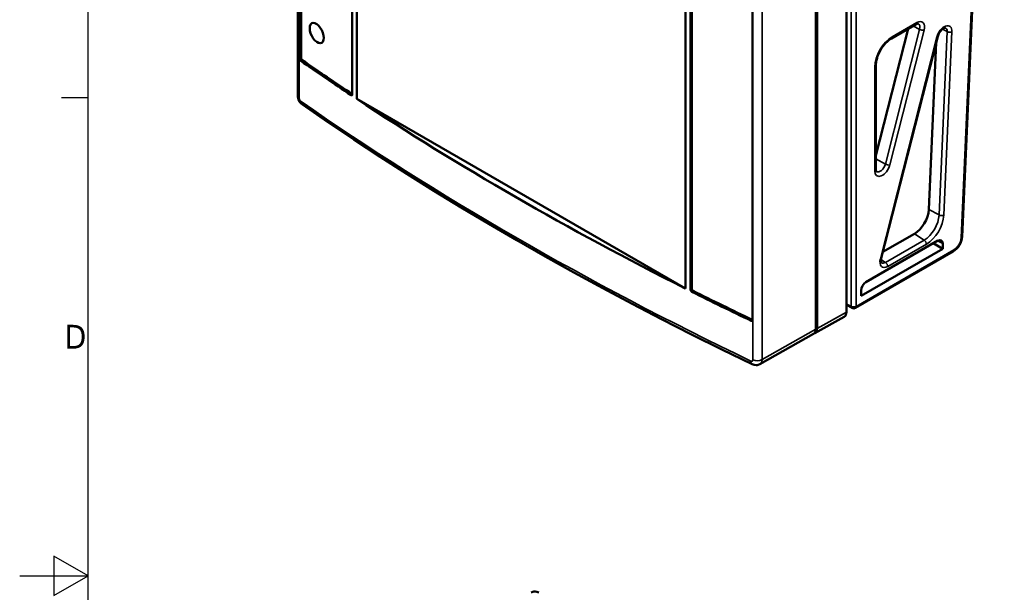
# Model space of a CAD drawing. Header units: millimetres. Extents: x 0 to 594, y 0 to 420.
# Tile 6 of 17: x 0 to 144, y 208 to 291. Entities that reach past the tile are written whole.
import ezdxf

# ---------------------------------------------------------------- set-up
doc = ezdxf.new("R2010")
doc.units = ezdxf.units.MM
doc.layers.get('0').update_dxf_attribs({"lineweight": 25})
for name, color, linetype, lineweight in [('Geometria schizzo (ISO)', 7, 'Continuous', 25), ('Simbolo (ISO)', 7, 'Continuous', 25), ('Visibile (ISO)', 7, 'Continuous', 50), ('Visibile sottile (ISO)', 7, 'Continuous', 35)]:
    doc.layers.add(name, color=color, linetype=linetype, lineweight=lineweight)
doc.styles.add('DEFAULT-ISO', font='TAHOMA.TTF')

# ---------------------------------------------------------------- blocks, each defined once
blk = doc.blocks.new('Bordi Default Border')
at = {"layer": 'Geometria schizzo (ISO)'}
blk.add_line((10, 280), (6.1, 280), dxfattribs=at)
at = {"layer": 'Geometria schizzo (ISO)', "flags": 128}
for points in [[(10, 10), (10, 410), (584, 410), (584, 10), (10, 10)], [(0, 210), (10, 210), (5, 212.89), (5, 207.11), (10, 210)]]:
    blk.add_lwpolyline(points, dxfattribs=at)
at = {"layer": 'Simbolo (ISO)', "insert": (6.57, 243.25), "char_height": 3.5, "attachment_point": 7, "style": 'DEFAULT-ISO'}
blk.add_mtext('D', dxfattribs=at)

msp = doc.modelspace()

# ---------------------------------------------------------------- linework, layer by layer
at = {"layer": 'Visibile (ISO)'}
for p, q in [((40.68, 280.32), (40.68, 356.17)), ((40.98, 285.71), (40.98, 349.96)), ((41.19, 285.83), (41.19, 350.02)), ((48.66, 344.73), (48.66, 280.47)), ((49.32, 279.83), (49.32, 344.5)), ((49.32, 344.5), (49.32, 279.83)), ((120.98, 324.55), (120.98, 248.62)), ((116.49, 321.96), (116.49, 246.11)), ((116.7, 322.08), (116.7, 246.23)), ((97.41, 316.74), (97.41, 252.07)), ((97.41, 252.07), (97.41, 316.74)), ((98.16, 251.9), (98.16, 316.15)), ((98.37, 316.25), (98.37, 252.02)), ((107.22, 311.72), (107.22, 247.46)), ((139.49, 295.38), (137.91, 259.65)), ((125.28, 271.53), (130, 290.08)), ((131.19, 290.76), (127.58, 288.68)), ((134.34, 288.97), (126.08, 256.49)), ((133.04, 263.62), (134.12, 288.09)), ((125.28, 284.7), (125.28, 269.5)), ((97.41, 252.07), (49.32, 279.83)), ((126.32, 257.42), (130.92, 260.07)), ((134.36, 259.07), (123.84, 253)), ((135.07, 257.87), (133.68, 258.68)), ((135.07, 257.87), (135.07, 258.66)), ((136.61, 257.49), (122.29, 249.22)), ((123.13, 250.98), (135.07, 257.87)), ((123.13, 250.98), (123.13, 251.77)), ((120.98, 249.67), (121.8, 249.22)), ((116.38, 245.54), (120.66, 247.93)), ((116.17, 245.42), (108.33, 241.01))]:
    msp.add_line(p, q, dxfattribs=at)
at = {"layer": 'Visibile (ISO)', "flags": 128}
for points in [[(43.47, 290.77), (43.2, 290.91), (42.95, 290.95), (42.74, 290.89), (42.58, 290.74), (42.47, 290.49), (42.44, 290.18), (42.47, 289.82), (42.58, 289.42), (42.74, 289.04), (42.95, 288.69), (43.2, 288.39), (43.47, 288.16), (43.73, 288.02), (43.99, 287.98), (44.2, 288.04), (44.36, 288.2), (44.47, 288.45), (44.5, 288.76), (44.47, 289.12), (44.36, 289.51), (44.2, 289.89), (43.99, 290.24), (43.73, 290.55), (43.47, 290.77)], [(131.19, 290.76), (131.32, 290.83), (131.41, 290.85), (131.47, 290.85), (131.49, 290.84)], [(134.34, 288.97), (134.39, 289.11), (134.44, 289.26), (134.51, 289.4), (134.59, 289.55), (134.68, 289.68), (134.78, 289.81), (134.88, 289.92), (134.98, 290.02), (135.09, 290.1), (135.18, 290.16), (135.27, 290.21), (135.35, 290.24), (135.41, 290.25), (135.45, 290.25), (135.48, 290.24)], [(125.28, 284.7), (125.29, 284.95), (125.33, 285.22), (125.38, 285.51), (125.46, 285.8), (125.55, 286.09), (125.67, 286.38), (125.81, 286.68), (125.96, 286.96), (126.13, 287.24), (126.32, 287.5), (126.52, 287.75), (126.72, 287.98), (126.93, 288.19), (127.15, 288.38), (127.37, 288.55), (127.58, 288.68)], [(40.98, 285.71), (40.98, 285.69), (40.98, 285.68), (40.98, 285.67), (40.98, 285.65), (40.99, 285.64), (40.99, 285.62), (40.99, 285.6), (41, 285.59), (41, 285.57), (41.01, 285.56), (41.02, 285.54), (41.02, 285.53), (41.03, 285.52), (41.04, 285.5), (41.05, 285.49), (41.06, 285.47), (41.07, 285.46), (41.08, 285.45), (41.09, 285.44), (41.1, 285.43), (41.11, 285.42), (41.12, 285.41), (41.13, 285.4), (41.14, 285.39)], [(41.19, 285.83), (41.19, 285.82), (41.19, 285.8), (41.19, 285.79), (41.2, 285.77), (41.2, 285.76), (41.2, 285.74), (41.21, 285.73), (41.21, 285.71), (41.22, 285.7), (41.22, 285.68), (41.23, 285.67), (41.24, 285.65), (41.24, 285.64), (41.25, 285.62), (41.26, 285.61), (41.27, 285.6), (41.28, 285.58), (41.29, 285.57), (41.3, 285.56), (41.31, 285.55), (41.32, 285.54), (41.33, 285.53), (41.34, 285.52), (41.35, 285.51)], [(41.37, 278.99), (41.22, 279.11), (41.09, 279.25), (40.97, 279.41), (40.87, 279.58), (40.79, 279.76), (40.73, 279.94), (40.69, 280.13), (40.68, 280.32)], [(48.5, 280.38), (48.51, 280.37), (48.52, 280.37), (48.53, 280.36), (48.54, 280.36), (48.55, 280.36), (48.56, 280.35), (48.57, 280.35), (48.58, 280.35), (48.59, 280.35), (48.6, 280.36), (48.61, 280.36), (48.62, 280.36), (48.62, 280.37), (48.63, 280.37), (48.64, 280.38), (48.64, 280.39), (48.65, 280.4), (48.65, 280.4), (48.65, 280.41), (48.66, 280.43), (48.66, 280.44), (48.66, 280.45), (48.66, 280.46), (48.66, 280.47)], [(107.2, 240.99), (102.73, 243.15), (98.31, 245.35), (93.94, 247.57), (89.61, 249.83), (85.32, 252.11), (81.08, 254.42), (76.89, 256.76), (72.74, 259.12), (68.65, 261.52), (64.6, 263.94), (60.6, 266.38), (56.66, 268.85), (52.76, 271.35), (48.91, 273.87), (45.11, 276.42), (41.37, 278.99)], [(125.36, 269.2), (125.35, 269.21), (125.32, 269.26), (125.3, 269.36), (125.28, 269.5)], [(137.91, 259.65), (137.87, 259.33), (137.79, 259.02), (137.67, 258.71), (137.51, 258.41), (137.32, 258.14), (137.11, 257.88), (136.87, 257.67), (136.61, 257.49)], [(126.11, 255.85), (126.09, 255.88), (126.07, 255.92), (126.05, 255.99), (126.04, 256.09), (126.04, 256.2), (126.05, 256.34), (126.08, 256.49)], [(98.16, 251.9), (98.16, 251.88), (98.16, 251.87), (98.16, 251.86), (98.17, 251.84), (98.17, 251.83), (98.18, 251.81), (98.18, 251.8), (98.19, 251.78), (98.19, 251.77), (98.2, 251.75), (98.21, 251.74), (98.22, 251.72), (98.23, 251.71), (98.23, 251.7), (98.24, 251.69), (98.26, 251.67), (98.27, 251.66), (98.28, 251.65), (98.29, 251.64), (98.3, 251.63), (98.31, 251.62), (98.33, 251.61), (98.34, 251.6), (98.35, 251.6)], [(98.37, 252.02), (98.37, 252.01), (98.38, 251.99), (98.38, 251.98), (98.38, 251.96), (98.38, 251.95), (98.39, 251.93), (98.39, 251.92), (98.4, 251.9), (98.41, 251.89), (98.41, 251.88), (98.42, 251.86), (98.43, 251.85), (98.44, 251.83), (98.45, 251.82), (98.46, 251.81), (98.47, 251.8), (98.48, 251.78), (98.49, 251.77), (98.5, 251.76), (98.51, 251.75), (98.53, 251.74), (98.54, 251.73), (98.55, 251.73), (98.56, 251.72)], [(107.03, 247.35), (107.04, 247.34), (107.05, 247.34), (107.07, 247.33), (107.08, 247.33), (107.09, 247.33), (107.1, 247.33), (107.12, 247.33), (107.13, 247.33), (107.14, 247.33), (107.15, 247.33), (107.16, 247.34), (107.17, 247.34), (107.18, 247.35), (107.18, 247.35), (107.19, 247.36), (107.2, 247.37), (107.2, 247.38), (107.21, 247.39), (107.21, 247.4), (107.22, 247.41), (107.22, 247.42), (107.22, 247.43), (107.22, 247.45), (107.22, 247.46)], [(116.49, 246.11), (116.49, 246.07), (116.49, 246.03), (116.48, 245.99), (116.48, 245.96), (116.48, 245.92), (116.47, 245.88), (116.46, 245.85), (116.45, 245.81), (116.44, 245.78), (116.43, 245.75), (116.42, 245.72), (116.41, 245.69), (116.39, 245.66), (116.38, 245.63), (116.36, 245.6), (116.35, 245.58), (116.33, 245.56), (116.31, 245.53), (116.29, 245.51), (116.27, 245.49), (116.25, 245.47), (116.22, 245.45), (116.2, 245.44), (116.17, 245.42)], [(108.33, 241), (108.06, 240.89), (107.91, 240.86), (107.76, 240.85), (107.47, 240.89), (107.2, 240.99)], [(108.33, 241.01), (108.33, 241.01), (108.33, 241.01), (108.33, 241.01), (108.33, 241.01), (108.33, 241.01), (108.33, 241.01), (108.33, 241.01), (108.33, 241.01), (108.33, 241.01), (108.33, 241.01), (108.33, 241.01), (108.32, 241.01), (108.32, 241.01), (108.32, 241.01), (108.32, 241.01), (108.32, 241.01), (108.32, 241.01), (108.32, 241.01), (108.32, 241.01), (108.32, 241.01), (108.32, 241.01), (108.32, 241.01), (108.32, 241.01), (108.32, 241.01)], [(74.85, 207.56), (75.11, 207.67), (75.26, 207.7), (75.41, 207.71), (75.7, 207.67), (75.98, 207.57)]]:
    msp.add_lwpolyline(points, dxfattribs=at)
at = {"layer": 'Visibile (ISO)'}
msp.add_arc((122.04, 249.65), 0.5, 240.866, 300, dxfattribs=at)
for centre, major_axis, ratio, start_param, end_param in [((426.1, 469.6), (-500, 0), 0.57735, 0.692075, 0.71484), ((426.1, 469.6), (-499.7, 0), 0.57735, 0.692019, 0.71465), ((41.68, 280.32), (-1, 0), 0.57735, 0, 0.000323), ((426.1, 469.6), (-500, 0), 0.57735, 0.717346, 0.853451), ((41.94, 279.81), (-0.571, -0.821), 0.629053, 6.283158, 6.283182), ((130.92, 262.52), (-1.5, -2.6), 0.57735, 0.785398, 2.303835), ((134.36, 258.25), (0.501, 0.867), 0.576647, 5.498396, 7.067974), ((123.84, 252.18), (-0.5, -0.866), 0.578054, 3.9276, 5.497178), ((426.1, 469.6), (-500, 0), 0.57735, 0.855957, 0.878721), ((426.1, 469.6), (499.7, 0), 0.57735, 3.997592, 4.020319), ((119.92, 249.23), (0.75, -1.3), 0.577306, 6.274459, 7.068545), ((115.64, 246.85), (0.75, -1.3), 0.577306, 6.140223, 7.068545), ((107.63, 241.89), (-0.432, -0.902), 0.520634, 0.000038, 0.000053)]:
    msp.add_ellipse(centre, major_axis=major_axis, ratio=ratio, start_param=start_param, end_param=end_param, dxfattribs=at)
at = {"layer": 'Visibile sottile (ISO)'}
for p, q in [((40.91, 355.81), (40.91, 279.96)), ((121.69, 249.45), (121.69, 326.17)), ((122.4, 326.17), (122.4, 249.45)), ((107.3, 241.63), (107.3, 317.47)), ((108.64, 317.51), (108.64, 241.66)), ((139.34, 295.2), (137.76, 259.47)), ((131.7, 290.01), (126.68, 270.28)), ((127.35, 270.15), (132.37, 289.87)), ((131.29, 290.99), (127.69, 288.91)), ((130.76, 290.52), (131.7, 290.01)), ((135.73, 289.68), (134.54, 262.83)), ((135.02, 290.05), (135.73, 289.68)), ((135.23, 262.82), (136.42, 289.67)), ((134.21, 288.89), (125.95, 256.41)), ((41.19, 285.83), (40.98, 285.71)), ((41.14, 285.39), (41.35, 285.51)), ((125.14, 284.5), (125.14, 269.3)), ((48.66, 280.47), (48.5, 280.38)), ((125.28, 271.03), (126.68, 270.28)), ((133.04, 263.62), (134.54, 262.83)), ((130.92, 260.07), (132.35, 259.16)), ((132.35, 259.16), (126.69, 255.89)), ((127.02, 255.29), (132.69, 258.56)), ((134.31, 259.04), (135.07, 258.66)), ((136.71, 257.72), (122.4, 249.45)), ((126.04, 256.3), (126.69, 255.89)), ((98.37, 252.02), (98.16, 251.9)), ((98.35, 251.6), (98.56, 251.72)), ((121.69, 249.45), (120.98, 249.84)), ((120.98, 248.62), (116.7, 246.23)), ((107.22, 247.46), (107.03, 247.35)), ((108.64, 241.66), (116.49, 246.11)), ((108.32, 241.01), (108.32, 241.01))]:
    msp.add_line(p, q, dxfattribs=at)
at = {"layer": 'Visibile sottile (ISO)', "flags": 128}
for points in [[(40.91, 279.96), (40.91, 279.93), (40.91, 279.91), (40.92, 279.89), (40.92, 279.86), (40.93, 279.84), (40.93, 279.82), (40.94, 279.79), (40.95, 279.77), (40.96, 279.74), (40.97, 279.72), (40.98, 279.69), (40.99, 279.67), (41, 279.65), (41.01, 279.62), (41.03, 279.6), (41.04, 279.58), (41.06, 279.56), (41.07, 279.54), (41.09, 279.52), (41.1, 279.5), (41.12, 279.49), (41.14, 279.47), (41.15, 279.46), (41.17, 279.45)], [(106.99, 241.45), (107.01, 241.44), (107.03, 241.43), (107.05, 241.42), (107.07, 241.42), (107.09, 241.42), (107.11, 241.41), (107.13, 241.41), (107.15, 241.42), (107.16, 241.42), (107.18, 241.42), (107.2, 241.43), (107.21, 241.44), (107.22, 241.45), (107.24, 241.46), (107.25, 241.47), (107.26, 241.48), (107.27, 241.5), (107.28, 241.51), (107.28, 241.53), (107.29, 241.55), (107.3, 241.56), (107.3, 241.58), (107.3, 241.6), (107.3, 241.63)], [(108.64, 241.66), (108.64, 241.62), (108.64, 241.58), (108.63, 241.55), (108.63, 241.51), (108.62, 241.48), (108.62, 241.44), (108.61, 241.41), (108.6, 241.38), (108.59, 241.35), (108.58, 241.32), (108.57, 241.29), (108.55, 241.26), (108.54, 241.24), (108.52, 241.21), (108.51, 241.18), (108.49, 241.16), (108.47, 241.14), (108.46, 241.12), (108.44, 241.1), (108.42, 241.08), (108.4, 241.06), (108.37, 241.04), (108.35, 241.03), (108.33, 241.01)]]:
    msp.add_lwpolyline(points, dxfattribs=at)
at = {"layer": 'Visibile sottile (ISO)'}
for centre, major_axis, ratio, start_param, end_param in [((131.29, 289.68), (0.8, 1.39), 0.57735, 5.166175, 7.068583), ((130.94, 291.2), (0.25, -0.433), 0.57735, 0, 0.785398), ((130.96, 289.88), (0.553, 0.958), 0.57735, 5.166175, 6.320252), ((132.01, 290.08), (-0.485, 0.123), 0.357929, 0.95656, 2.474997), ((135.29, 289.08), (0.8, 1.39), 0.57735, 5.445427, 8.307767), ((134.95, 289.27), (0.553, 0.958), 0.57735, 5.445427, 6.320252), ((136.07, 289.87), (-0.5, 0.022), 0.546343, 0.862602, 2.381039), ((127.69, 285.97), (-1.8, -3.12), 0.57735, 3.926991, 5.497787), ((127.33, 289.12), (0.25, -0.433), 0.57735, 0, 0.785398), ((133.86, 289.09), (0.485, -0.123), 0.357929, 5.616589, 6.283185), ((124.78, 284.7), (0.5, 0), 0.57735, 5.497787, 6.283185), ((41.68, 280.32), (-1, 0), 0.57735, 0.000323, 0.691369), ((426.32, 460.27), (500.32, -3.76), 0.5723, 3.838154, 4.024461), ((41.94, 279.81), (-0.571, -0.821), 0.629053, 5.548508, 6.283162), ((126.27, 269.95), (-0.8, -1.39), 0.57735, 5.497787, 8.307767), ((124.78, 269.5), (0.5, 0), 0.57735, 5.497787, 6.283185), ((125.94, 270.15), (-0.553, -0.958), 0.57735, 6.246119, 8.307767), ((126.99, 270.35), (-0.485, 0.123), 0.357929, 0.95656, 2.474997), ((132.35, 261.69), (-1.55, -2.69), 0.57735, 0.785398, 2.303835), ((132.69, 261.5), (1.8, 3.12), 0.57735, 3.926991, 5.445427), ((134.88, 263.02), (0.5, -0.022), 0.546343, 4.004195, 5.522632), ((136.71, 258.93), (-0.74, -1.28), 0.57735, 0.785398, 2.303835), ((137.41, 259.67), (0.5, -0.022), 0.546343, 5.522632, 6.283185), ((132.33, 258.76), (0.25, -0.433), 0.57735, 0.785398, 2.303835), ((125.6, 256.61), (0.485, -0.123), 0.357929, 5.616589, 6.283185), ((136.36, 257.92), (0.25, -0.433), 0.57735, 0, 0.785398), ((127.02, 256.6), (-0.8, -1.39), 0.57735, 5.166175, 7.068583), ((126.69, 256.79), (-0.553, -0.958), 0.57735, 6.246119, 7.068583), ((126.67, 255.49), (0.25, -0.433), 0.57735, 0.785398, 2.303835), ((122.04, 249.65), (0.5, 0), 0.57735, 3.935717, 5.497787), ((122.04, 249.65), (-0.243, -0.437), 0.577306, 5.489099, 6.283185), ((122.04, 249.65), (0.25, -0.433), 0.57735, 0, 0.785398), ((107.63, 241.89), (-0.432, -0.902), 0.520634, 5.455693, 6.283185), ((107.94, 242.07), (1, 0), 0.57735, 4.02102, 5.48906)]:
    msp.add_ellipse(centre, major_axis=major_axis, ratio=ratio, start_param=start_param, end_param=end_param, dxfattribs=at)

# ---------------------------------------------------------------- block references
msp.add_blockref('Bordi Default Border', (0, 0))

doc.saveas('drawing.dxf')
